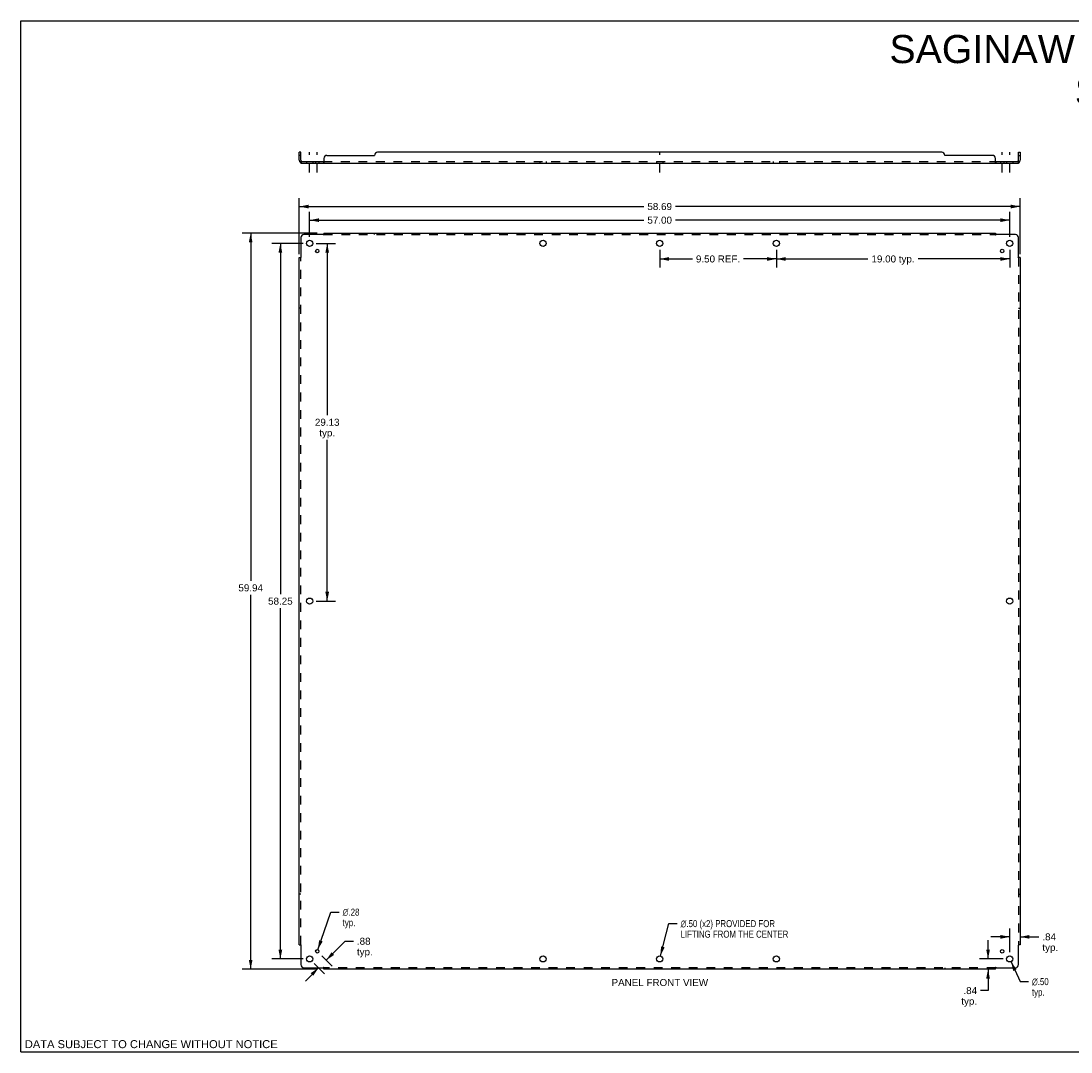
# Model space of a CAD drawing. Header units: inches. Extents: x 0 to 130, y 0 to 84.
# Tile 1 of 2: x 0 to 85, y 0 to 84. Entities that reach past the tile are written whole.
import ezdxf

# ---------------------------------------------------------------- set-up
doc = ezdxf.new("R2010")
doc.units = ezdxf.units.IN
doc.header["$LTSCALE"] = 7.134538
doc.header["$MEASUREMENT"] = 0
doc.linetypes.add('DASHED', pattern=[0.2, 0.1, -0.1])
doc.linetypes.add('HIDDEN', pattern=[0.2, 0.1, -0.1])
doc.layers.get('0').update_dxf_attribs({"linetype": 'CONTINUOUS'})
for name, color, linetype in [('21_WIDE_OR_GREATER', 7, 'CONTINUOUS'), ('DEFAULT_2', 8, 'HIDDEN'), ('DIMENSIONS', 7, 'CONTINUOUS')]:
    doc.layers.add(name, color=color, linetype=linetype)
doc.styles.get("Standard").update_dxf_attribs({"font": 'arial.ttf'})
doc.styles.add('TEXTSTYLE_1', font='gdt', dxfattribs={"width": 0.8})
doc.dimstyles.new('DIMSTYLE_1', dxfattribs={"dimtxt": 0.572289, "dimasz": 0.763052, "dimexe": 0.09, "dimexo": 0.07, "dimgap": 0.0375, "dimtad": 0, "dimtih": 1, "dimtoh": 1, "dimzin": 4, "dimdsep": 46, "dimtxsty": 'Standard', "dimblk": '_FILLED', "dimblk1": '_FILLED', "dimblk2": '_FILLED', "dimcen": 0.09, "dimadec": 3, "dimazin": 1, "dimtfac": 1, "dimtdec": 3, "dimtofl": 0, "dimtmove": 0, "dimatfit": 3, "dimldrblk": '_FILLED', "dimfxl": 0, "dimtolj": 1, "dimtzin": 4, "dimarcsym": 0})
doc.dimstyles.new('DIMSTYLE_2', dxfattribs={"dimtxt": 0.572289, "dimasz": 0.763052, "dimexe": 0.09, "dimexo": 0.07, "dimgap": 0.09, "dimtad": 0, "dimtih": 1, "dimtoh": 1, "dimzin": 4, "dimdsep": 46, "dimtxsty": 'Standard', "dimblk": '_FILLED', "dimblk1": '_FILLED', "dimblk2": '_FILLED', "dimcen": 0.09, "dimadec": 3, "dimazin": 1, "dimtfac": 1, "dimtdec": 3, "dimtofl": 0, "dimtmove": 0, "dimatfit": 1, "dimldrblk": '_FILLED', "dimfxl": 0, "dimtolj": 1, "dimtzin": 4, "dimarcsym": 0})

# ---------------------------------------------------------------- blocks, each defined once
blk = doc.blocks.new('_FILLED')
at = {"color": 0, "linetype": 'ByBlock'}
blk.add_solid([(0, 0), (-1, 0.2), (-1, -0.2)], dxfattribs=at)
blk = doc.blocks.new('*D1')
at = {"layer": 'DIMENSIONS', "color": 2, "linetype": 'Continuous'}
for p, q in [((61.502, 65.296), (61.502, 63.877)), ((80.502, 65.296), (80.502, 63.877)), ((61.502, 64.564), (68.962, 64.564)), ((80.502, 64.564), (73.042, 64.564))]:
    blk.add_line(p, q, dxfattribs=at)
at = {"layer": 'DIMENSIONS', "color": 2, "linetype": 'Continuous', "xscale": 0.7630522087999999, "yscale": 0.7630522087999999, "zscale": 0.7630522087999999, "rotation": 180}
blk.add_blockref('_FILLED', (61.502, 64.564), dxfattribs=at)
at = {"layer": 'DIMENSIONS', "color": 2, "linetype": 'Continuous', "xscale": 0.7630522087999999, "yscale": 0.7630522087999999, "zscale": 0.7630522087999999}
blk.add_blockref('_FILLED', (80.502, 64.564), dxfattribs=at)
at = {"layer": 'DIMENSIONS', "color": 2, "linetype": 'Continuous', "insert": (71.002, 64.85), "char_height": 0.5723, "width": 3.5082, "attachment_point": 2, "line_spacing_factor": 0.9}
blk.add_mtext('19.00 typ.', dxfattribs=at)
blk = doc.blocks.new('*D2')
at = {"layer": 'DIMENSIONS', "color": 2, "linetype": 'Continuous'}
for p, q in [((52.002, 65.296), (52.002, 63.877)), ((61.502, 65.296), (61.502, 63.877)), ((52.002, 64.564), (54.669, 64.564)), ((61.502, 64.564), (58.835, 64.564))]:
    blk.add_line(p, q, dxfattribs=at)
at = {"layer": 'DIMENSIONS', "color": 2, "linetype": 'Continuous', "xscale": 0.7630522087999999, "yscale": 0.7630522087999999, "zscale": 0.7630522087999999, "rotation": 180}
blk.add_blockref('_FILLED', (52.002, 64.564), dxfattribs=at)
at = {"layer": 'DIMENSIONS', "color": 2, "linetype": 'Continuous', "xscale": 0.7630522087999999, "yscale": 0.7630522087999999, "zscale": 0.7630522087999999}
blk.add_blockref('_FILLED', (61.502, 64.564), dxfattribs=at)
at = {"layer": 'DIMENSIONS', "color": 2, "linetype": 'Continuous', "insert": (56.752, 64.85), "char_height": 0.5723, "width": 3.5933, "attachment_point": 2, "line_spacing_factor": 0.9}
blk.add_mtext('9.50 REF.', dxfattribs=at)
blk = doc.blocks.new('*D3')
at = {"layer": 'DIMENSIONS', "color": 2, "linetype": 'Continuous'}
for p, q in [((52.065, 7.822), (52.749, 10.452)), ((52.749, 10.452), (53.416, 10.452))]:
    blk.add_line(p, q, dxfattribs=at)
at = {"layer": 'DIMENSIONS', "color": 2, "linetype": 'Continuous', "xscale": 0.7630522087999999, "yscale": 0.7630522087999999, "zscale": 0.7630522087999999, "rotation": 255.4272772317}
blk.add_blockref('_FILLED', (52.065, 7.822), dxfattribs=at)
at = {"layer": 'DIMENSIONS', "color": 2, "linetype": 'Continuous', "insert": (53.702, 10.738), "char_height": 0.57229, "width": 10.94796, "attachment_point": 1, "line_spacing_factor": 0.9, "style": 'TEXTSTYLE_1'}
blk.add_mtext('{\\fgdt;n}\\fArial;.50 (x2) PROVIDED FOR\\PLIFTING FROM THE CENTER', dxfattribs=at)
blk = doc.blocks.new('*D4')
at = {"layer": 'DIMENSIONS', "color": 2, "linetype": 'Continuous'}
for p, q in [((24.036, 65.83), (25.616, 65.83)), ((24.93, 65.83), (24.93, 51.84)), ((24.93, 36.705), (24.93, 49.837)), ((24.036, 36.705), (25.616, 36.705))]:
    blk.add_line(p, q, dxfattribs=at)
at = {"layer": 'DIMENSIONS', "color": 2, "linetype": 'Continuous', "xscale": 0.7630522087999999, "yscale": 0.7630522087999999, "zscale": 0.7630522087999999}
for p, rotation in [((24.93, 65.83), 90), ((24.93, 36.705), 270)]:
    blk.add_blockref('_FILLED', p, dxfattribs=dict(at, rotation=rotation))
at = {"layer": 'DIMENSIONS', "color": 2, "linetype": 'Continuous', "insert": (24.93, 51.553), "char_height": 0.5723, "width": 1.99982, "attachment_point": 2, "line_spacing_factor": 0.9}
blk.add_mtext('29.13\\Ptyp.', dxfattribs=at)
blk = doc.blocks.new('*D5')
at = {"layer": 'DIMENSIONS', "color": 2, "linetype": 'Continuous'}
for p, q in [((23.502, 66.364), (23.502, 68.409)), ((80.502, 66.364), (80.502, 68.409)), ((23.502, 67.723), (50.716, 67.723)), ((80.502, 67.723), (53.288, 67.723))]:
    blk.add_line(p, q, dxfattribs=at)
at = {"layer": 'DIMENSIONS', "color": 2, "linetype": 'Continuous', "xscale": 0.7630522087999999, "yscale": 0.7630522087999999, "zscale": 0.7630522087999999, "rotation": 180}
blk.add_blockref('_FILLED', (23.502, 67.723), dxfattribs=at)
at = {"layer": 'DIMENSIONS', "color": 2, "linetype": 'Continuous', "xscale": 0.7630522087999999, "yscale": 0.7630522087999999, "zscale": 0.7630522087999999}
blk.add_blockref('_FILLED', (80.502, 67.723), dxfattribs=at)
at = {"layer": 'DIMENSIONS', "color": 2, "linetype": 'Continuous', "insert": (52.002, 68.009), "char_height": 0.5723, "width": 1.99982, "attachment_point": 2, "line_spacing_factor": 0.9}
blk.add_mtext('57.00', dxfattribs=at)
blk = doc.blocks.new('*D6')
at = {"layer": 'DIMENSIONS', "color": 2, "linetype": 'Continuous'}
for p, q in [((22.658, 64.958), (22.658, 69.517)), ((81.346, 64.958), (81.346, 69.517)), ((22.658, 68.83), (50.716, 68.83)), ((81.346, 68.83), (53.288, 68.83))]:
    blk.add_line(p, q, dxfattribs=at)
at = {"layer": 'DIMENSIONS', "color": 2, "linetype": 'Continuous', "xscale": 0.7630522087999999, "yscale": 0.7630522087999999, "zscale": 0.7630522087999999, "rotation": 180}
blk.add_blockref('_FILLED', (22.658, 68.83), dxfattribs=at)
at = {"layer": 'DIMENSIONS', "color": 2, "linetype": 'Continuous', "xscale": 0.7630522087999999, "yscale": 0.7630522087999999, "zscale": 0.7630522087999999}
blk.add_blockref('_FILLED', (81.346, 68.83), dxfattribs=at)
at = {"layer": 'DIMENSIONS', "color": 2, "linetype": 'Continuous', "insert": (52.002, 69.116), "char_height": 0.5723, "width": 1.99982, "attachment_point": 2, "line_spacing_factor": 0.9}
blk.add_mtext('58.69', dxfattribs=at)
blk = doc.blocks.new('*D7')
at = {"layer": 'DIMENSIONS', "color": 2, "linetype": 'Continuous'}
for p, q in [((22.968, 65.83), (20.432, 65.83)), ((21.118, 65.83), (21.118, 37.277)), ((21.118, 7.58), (21.118, 36.132)), ((22.968, 7.58), (20.432, 7.58))]:
    blk.add_line(p, q, dxfattribs=at)
at = {"layer": 'DIMENSIONS', "color": 2, "linetype": 'Continuous', "xscale": 0.7630522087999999, "yscale": 0.7630522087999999, "zscale": 0.7630522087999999}
for p, rotation in [((21.118, 65.83), 90), ((21.118, 7.58), 270)]:
    blk.add_blockref('_FILLED', p, dxfattribs=dict(at, rotation=rotation))
at = {"layer": 'DIMENSIONS', "color": 2, "linetype": 'Continuous', "insert": (21.118, 36.991), "char_height": 0.5723, "width": 1.99982, "attachment_point": 2, "line_spacing_factor": 0.9}
blk.add_mtext('58.25', dxfattribs=at)
blk = doc.blocks.new('*D8')
at = {"layer": '21_WIDE_OR_GREATER', "color": 2, "linetype": 'Continuous'}
for p, q in [((24.124, 66.674), (18.013, 66.674)), ((18.7, 66.674), (18.7, 38.359)), ((18.7, 6.736), (18.7, 37.214)), ((24.124, 6.736), (18.013, 6.736))]:
    blk.add_line(p, q, dxfattribs=at)
at = {"layer": '21_WIDE_OR_GREATER', "color": 2, "linetype": 'Continuous', "xscale": 0.7630522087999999, "yscale": 0.7630522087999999, "zscale": 0.7630522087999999}
for p, rotation in [((18.7, 66.674), 90), ((18.7, 6.736), 270)]:
    blk.add_blockref('_FILLED', p, dxfattribs=dict(at, rotation=rotation))
at = {"layer": '21_WIDE_OR_GREATER', "color": 2, "linetype": 'Continuous', "insert": (18.7, 38.073), "char_height": 0.5723, "width": 1.99982, "attachment_point": 2, "line_spacing_factor": 0.9}
blk.add_mtext('59.94', dxfattribs=at)
blk = doc.blocks.new('*D9')
at = {"layer": 'DIMENSIONS', "color": 2, "linetype": 'Continuous'}
for p, q in [((24.167, 8.331), (25.236, 11.388)), ((25.236, 11.388), (25.904, 11.388))]:
    blk.add_line(p, q, dxfattribs=at)
at = {"layer": 'DIMENSIONS', "color": 2, "linetype": 'Continuous', "xscale": 0.7630522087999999, "yscale": 0.7630522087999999, "zscale": 0.7630522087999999, "rotation": 250.7183775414}
blk.add_blockref('_FILLED', (24.167, 8.331), dxfattribs=at)
at = {"layer": 'DIMENSIONS', "color": 2, "linetype": 'Continuous', "insert": (26.19, 11.674), "char_height": 0.57229, "width": 1.87359, "attachment_point": 1, "line_spacing_factor": 0.9, "style": 'TEXTSTYLE_1'}
blk.add_mtext('{\\fgdt;n}\\fArial;.28\\Ptyp.', dxfattribs=at)
blk = doc.blocks.new('*D10')
at = {"layer": 'DIMENSIONS', "color": 2, "linetype": 'Continuous'}
for p, q in [((24.849, 7.47), (26.395, 9.017)), ((26.395, 9.017), (27.063, 9.017)), ((24.498, 7.821), (25.334, 6.985)), ((24.23, 6.852), (23.151, 5.772)), ((23.88, 7.202), (24.716, 6.366))]:
    blk.add_line(p, q, dxfattribs=at)
at = {"layer": 'DIMENSIONS', "color": 2, "linetype": 'Continuous', "xscale": 0.7630522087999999, "yscale": 0.7630522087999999, "zscale": 0.7630522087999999}
for p, rotation in [((24.849, 7.47), 225), ((24.23, 6.852), 45)]:
    blk.add_blockref('_FILLED', p, dxfattribs=dict(at, rotation=rotation))
at = {"layer": 'DIMENSIONS', "color": 2, "linetype": 'Continuous', "insert": (27.349, 9.303), "char_height": 0.5723, "width": 1.28712, "attachment_point": 1, "line_spacing_factor": 0.9}
blk.add_mtext('.88\\Ptyp.', dxfattribs=at)
blk = doc.blocks.new('*D11')
at = {"layer": 'DIMENSIONS', "color": 2, "linetype": 'Continuous'}
for p, q in [((80.607, 7.353), (81.356, 5.73)), ((81.356, 5.73), (82.024, 5.73))]:
    blk.add_line(p, q, dxfattribs=at)
at = {"layer": 'DIMENSIONS', "color": 2, "linetype": 'Continuous', "xscale": 0.7630522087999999, "yscale": 0.7630522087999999, "zscale": 0.7630522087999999, "rotation": 114.7864448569}
blk.add_blockref('_FILLED', (80.607, 7.353), dxfattribs=at)
at = {"layer": 'DIMENSIONS', "color": 2, "linetype": 'Continuous', "insert": (82.31, 6.016), "char_height": 0.57229, "width": 1.87359, "attachment_point": 1, "line_spacing_factor": 0.9, "style": 'TEXTSTYLE_1'}
blk.add_mtext('{\\fgdt;n}\\fArial;.50\\Ptyp.', dxfattribs=at)
blk = doc.blocks.new('*D12')
at = {"layer": '21_WIDE_OR_GREATER', "color": 2, "linetype": 'Continuous'}
for p, q in [((78.737, 7.58), (78.737, 9.106)), ((79.968, 7.58), (78.05, 7.58)), ((78.737, 6.736), (78.737, 5)), ((78.737, 5), (78.131, 5))]:
    blk.add_line(p, q, dxfattribs=at)
at = {"layer": '21_WIDE_OR_GREATER', "color": 2, "linetype": 'Continuous', "xscale": 0.7630522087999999, "yscale": 0.7630522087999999, "zscale": 0.7630522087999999}
for p, rotation in [((78.737, 7.58), 270), ((78.737, 6.736), 90)]:
    blk.add_blockref('_FILLED', p, dxfattribs=dict(at, rotation=rotation))
at = {"layer": '21_WIDE_OR_GREATER', "color": 2, "linetype": 'Continuous', "insert": (77.845, 5.286), "char_height": 0.5723, "width": 1.28712, "attachment_point": 3, "line_spacing_factor": 0.9}
blk.add_mtext('.84\\Ptyp.', dxfattribs=at)
blk = doc.blocks.new('*D13')
at = {"layer": 'DIMENSIONS', "color": 2, "linetype": 'Continuous'}
for p, q in [((80.502, 8.114), (80.502, 10.059)), ((80.502, 9.373), (78.976, 9.373)), ((81.346, 9.373), (82.872, 9.373))]:
    blk.add_line(p, q, dxfattribs=at)
at = {"layer": 'DIMENSIONS', "color": 2, "linetype": 'Continuous', "xscale": 0.7630522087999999, "yscale": 0.7630522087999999, "zscale": 0.7630522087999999}
blk.add_blockref('_FILLED', (80.502, 9.373), dxfattribs=at)
at = {"layer": 'DIMENSIONS', "color": 2, "linetype": 'Continuous', "xscale": 0.7630522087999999, "yscale": 0.7630522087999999, "zscale": 0.7630522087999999, "rotation": 180}
blk.add_blockref('_FILLED', (81.346, 9.373), dxfattribs=at)
at = {"layer": 'DIMENSIONS', "color": 2, "linetype": 'Continuous', "insert": (83.158, 9.659), "char_height": 0.5723, "width": 1.28712, "attachment_point": 1, "line_spacing_factor": 0.9}
blk.add_mtext('.84\\Ptyp.', dxfattribs=at)

msp = doc.modelspace()

# ---------------------------------------------------------------- linework, layer by layer
at = {"color": 7, "linetype": 'Continuous'}
for p, q in [((0, 0), (0, 83.936)), ((0, 83.936), (129.719, 83.936)), ((22.783, 73.245), (22.658, 73.245)), ((22.783, 72.995), (22.658, 72.995)), ((22.783, 72.607), (22.783, 73.245)), ((81.221, 73.245), (81.346, 73.245)), ((81.221, 72.607), (81.221, 73.245)), ((81.221, 72.995), (81.346, 72.995)), ((22.745, 72.424), (22.783, 72.471)), ((22.783, 72.495), (22.783, 72.37)), ((22.783, 72.495), (24.623, 72.495)), ((24.623, 72.495), (24.623, 72.37)), ((79.381, 72.495), (81.221, 72.495)), ((79.381, 72.495), (79.381, 72.37)), ((81.221, 72.495), (81.221, 72.37)), ((81.259, 72.424), (81.221, 72.471)), ((0, 0), (129.719, 0))]:
    msp.add_line(p, q, dxfattribs=at)
at = {"color": 3, "linetype": 'Continuous'}
for p, q in [((22.658, 72.607), (22.658, 73.245)), ((24.658, 72.745), (24.658, 72.424)), ((24.908, 72.995), (28.783, 72.995)), ((74.971, 73.245), (29.033, 73.245)), ((79.096, 72.995), (75.221, 72.995)), ((79.346, 72.424), (79.346, 72.745)), ((81.346, 73.245), (81.346, 72.607)), ((22.783, 72.37), (81.221, 72.37)), ((22.783, 66.299), (22.783, 64.709)), ((24.623, 66.549), (23.033, 66.549)), ((24.641, 66.567), (24.635, 66.561)), ((24.658, 66.674), (24.658, 66.587)), ((24.658, 66.674), (79.346, 66.674)), ((79.346, 66.674), (79.346, 66.587)), ((80.971, 66.549), (79.381, 66.549)), ((81.221, 64.709), (81.221, 66.299)), ((22.658, 8.736), (22.658, 64.674)), ((22.658, 64.674), (22.745, 64.674)), ((81.239, 64.691), (81.233, 64.697)), ((81.346, 64.674), (81.259, 64.674)), ((81.346, 64.674), (81.346, 8.736)), ((22.658, 8.736), (22.745, 8.736)), ((22.764, 8.719), (22.771, 8.713)), ((22.783, 8.701), (22.783, 7.111)), ((81.221, 7.111), (81.221, 8.701)), ((81.346, 8.736), (81.259, 8.736)), ((23.033, 6.861), (24.623, 6.861)), ((79.363, 6.842), (79.369, 6.849)), ((79.381, 6.861), (80.971, 6.861)), ((24.658, 6.736), (24.658, 6.822)), ((79.346, 6.736), (24.658, 6.736)), ((79.346, 6.736), (79.346, 6.822))]:
    msp.add_line(p, q, dxfattribs=at)
at = {"color": 2, "linetype": 'DASHED'}
for p, q in [((23.502, 71.607), (23.502, 73.258)), ((24.121, 71.607), (24.121, 73.258)), ((52.002, 71.607), (52.002, 73.258)), ((79.883, 71.607), (79.883, 73.258)), ((80.502, 71.607), (80.502, 73.258))]:
    msp.add_line(p, q, dxfattribs=at)
at = {"color": 3, "linetype": 'Continuous'}
for points in [[(22.745, 72.424), (22.747, 72.422), (22.749, 72.419), (22.751, 72.417), (22.753, 72.414), (22.755, 72.41), (22.757, 72.407), (22.758, 72.403), (22.76, 72.4), (22.763, 72.393)], [(22.763, 72.393), (22.764, 72.389), (22.766, 72.386), (22.767, 72.383), (22.769, 72.38), (22.771, 72.378), (22.773, 72.375), (22.775, 72.373), (22.776, 72.372), (22.778, 72.371), (22.78, 72.37), (22.782, 72.37), (22.783, 72.37)], [(24.647, 72.403), (24.644, 72.396), (24.643, 72.393), (24.641, 72.389), (24.64, 72.386), (24.638, 72.383), (24.636, 72.38), (24.635, 72.378), (24.633, 72.375), (24.631, 72.373), (24.629, 72.372), (24.627, 72.371), (24.626, 72.37), (24.624, 72.37), (24.623, 72.37)], [(24.658, 72.424), (24.657, 72.422), (24.655, 72.419), (24.653, 72.417), (24.652, 72.414), (24.65, 72.41), (24.649, 72.407), (24.647, 72.403)], [(79.346, 72.424), (79.347, 72.422), (79.349, 72.419), (79.35, 72.417), (79.352, 72.414), (79.354, 72.41), (79.355, 72.407), (79.357, 72.403), (79.36, 72.396)], [(79.36, 72.396), (79.361, 72.393), (79.363, 72.389), (79.364, 72.386), (79.366, 72.383), (79.367, 72.38), (79.369, 72.378), (79.371, 72.375), (79.373, 72.373), (79.375, 72.372), (79.376, 72.371), (79.378, 72.37), (79.38, 72.37), (79.381, 72.37)], [(81.244, 72.4), (81.241, 72.393), (81.239, 72.389), (81.238, 72.386), (81.236, 72.383), (81.235, 72.38), (81.233, 72.378), (81.231, 72.375), (81.229, 72.373), (81.227, 72.372), (81.225, 72.371), (81.224, 72.37), (81.222, 72.37), (81.221, 72.37)], [(81.259, 72.424), (81.257, 72.422), (81.255, 72.419), (81.253, 72.417), (81.251, 72.414), (81.249, 72.41), (81.247, 72.407), (81.246, 72.403), (81.244, 72.4)], [(24.635, 66.561), (24.633, 66.559), (24.631, 66.557), (24.629, 66.555), (24.627, 66.553), (24.626, 66.552), (24.624, 66.55), (24.623, 66.549)], [(24.658, 66.587), (24.657, 66.585), (24.655, 66.583), (24.653, 66.581), (24.652, 66.579), (24.65, 66.577), (24.649, 66.575), (24.647, 66.573), (24.646, 66.572), (24.644, 66.57), (24.643, 66.569), (24.641, 66.567)], [(79.346, 66.587), (79.347, 66.585), (79.349, 66.583), (79.35, 66.581), (79.352, 66.579), (79.354, 66.577), (79.355, 66.575), (79.357, 66.573), (79.358, 66.572), (79.36, 66.57), (79.361, 66.569), (79.363, 66.567)], [(79.363, 66.567), (79.369, 66.561), (79.371, 66.559), (79.373, 66.557), (79.375, 66.555), (79.376, 66.553), (79.378, 66.552), (79.38, 66.55), (79.381, 66.549)], [(22.745, 64.674), (22.747, 64.675), (22.749, 64.677), (22.751, 64.678), (22.753, 64.68), (22.755, 64.681), (22.757, 64.683), (22.758, 64.684), (22.76, 64.686), (22.761, 64.688), (22.763, 64.689), (22.764, 64.691)], [(22.764, 64.691), (22.771, 64.697), (22.773, 64.699), (22.775, 64.701), (22.776, 64.703), (22.778, 64.704), (22.78, 64.706), (22.782, 64.707), (22.783, 64.709)], [(81.233, 64.697), (81.231, 64.699), (81.229, 64.701), (81.227, 64.703), (81.225, 64.704), (81.224, 64.706), (81.222, 64.707), (81.221, 64.709)], [(81.259, 64.674), (81.257, 64.675), (81.255, 64.677), (81.253, 64.678), (81.251, 64.68), (81.249, 64.681), (81.247, 64.683), (81.246, 64.684), (81.244, 64.686), (81.242, 64.688), (81.241, 64.689), (81.239, 64.691)], [(22.745, 8.736), (22.747, 8.734), (22.749, 8.733), (22.751, 8.731), (22.753, 8.73), (22.755, 8.728), (22.757, 8.727), (22.758, 8.725), (22.76, 8.724), (22.761, 8.722), (22.763, 8.721), (22.764, 8.719)], [(22.771, 8.713), (22.773, 8.711), (22.775, 8.709), (22.776, 8.707), (22.778, 8.705), (22.78, 8.704), (22.782, 8.702), (22.783, 8.701)], [(81.239, 8.719), (81.233, 8.713), (81.231, 8.711), (81.229, 8.709), (81.227, 8.707), (81.225, 8.705), (81.224, 8.704), (81.222, 8.702), (81.221, 8.701)], [(81.259, 8.736), (81.257, 8.734), (81.255, 8.733), (81.253, 8.731), (81.251, 8.73), (81.249, 8.728), (81.247, 8.727), (81.246, 8.725), (81.244, 8.724), (81.242, 8.722), (81.241, 8.721), (81.239, 8.719)], [(24.641, 6.842), (24.635, 6.849), (24.633, 6.851), (24.631, 6.852), (24.629, 6.854), (24.627, 6.856), (24.626, 6.858), (24.624, 6.86), (24.623, 6.861)], [(24.658, 6.822), (24.657, 6.825), (24.655, 6.827), (24.653, 6.829), (24.652, 6.831), (24.65, 6.833), (24.649, 6.834), (24.647, 6.836), (24.646, 6.838), (24.644, 6.839), (24.643, 6.841), (24.641, 6.842)], [(79.346, 6.822), (79.347, 6.825), (79.349, 6.827), (79.35, 6.829), (79.352, 6.831), (79.354, 6.833), (79.355, 6.834), (79.357, 6.836), (79.358, 6.838), (79.36, 6.839), (79.361, 6.841), (79.363, 6.842)], [(79.369, 6.849), (79.371, 6.851), (79.373, 6.852), (79.375, 6.854), (79.376, 6.856), (79.378, 6.858), (79.38, 6.86), (79.381, 6.861)]]:
    msp.add_lwpolyline(points, dxfattribs=at)
at = {"color": 7, "linetype": 'Continuous'}
for points in [[(22.795, 72.5), (22.793, 72.498), (22.791, 72.497), (22.789, 72.496), (22.787, 72.495)], [(22.807, 72.509), (22.805, 72.507), (22.802, 72.506), (22.8, 72.504), (22.798, 72.502), (22.795, 72.5)], [(22.824, 72.52), (22.823, 72.521), (22.823, 72.521), (22.822, 72.521), (22.821, 72.521), (22.82, 72.52), (22.818, 72.52), (22.817, 72.519), (22.816, 72.517), (22.814, 72.516), (22.812, 72.515), (22.811, 72.513), (22.807, 72.509)], [(24.636, 72.506), (24.634, 72.504), (24.633, 72.502), (24.632, 72.5), (24.63, 72.498), (24.629, 72.497), (24.627, 72.496), (24.626, 72.495), (24.624, 72.495), (24.623, 72.495)], [(24.658, 72.52), (24.656, 72.521), (24.655, 72.521), (24.653, 72.521), (24.651, 72.521), (24.65, 72.52), (24.648, 72.52), (24.647, 72.519), (24.645, 72.517), (24.644, 72.516), (24.642, 72.515), (24.641, 72.513), (24.64, 72.511), (24.638, 72.509), (24.636, 72.506)], [(79.346, 72.52), (79.347, 72.521), (79.349, 72.521), (79.351, 72.521), (79.352, 72.521), (79.354, 72.52), (79.355, 72.52), (79.357, 72.519), (79.359, 72.517), (79.36, 72.516), (79.361, 72.515), (79.363, 72.513), (79.364, 72.511), (79.365, 72.509)], [(79.365, 72.509), (79.368, 72.506), (79.369, 72.504), (79.371, 72.502), (79.372, 72.5), (79.374, 72.498), (79.375, 72.497), (79.377, 72.496), (79.378, 72.495), (79.38, 72.495), (79.381, 72.495)], [(81.18, 72.52), (81.18, 72.521), (81.181, 72.521), (81.182, 72.521), (81.183, 72.521), (81.184, 72.52), (81.185, 72.52), (81.187, 72.519), (81.188, 72.517), (81.19, 72.516), (81.191, 72.515), (81.193, 72.513)], [(81.193, 72.513), (81.197, 72.509), (81.199, 72.507), (81.201, 72.506), (81.204, 72.504), (81.206, 72.502), (81.208, 72.5)], [(81.208, 72.5), (81.211, 72.498), (81.213, 72.497), (81.215, 72.496), (81.217, 72.495)]]:
    msp.add_lwpolyline(points, dxfattribs=at)
at = {"color": 3, "linetype": 'Continuous'}
for centre, radius in [((23.502, 65.83), 0.25), ((42.502, 65.83), 0.25), ((52.002, 65.83), 0.25), ((61.502, 65.83), 0.25), ((80.502, 65.83), 0.25), ((24.121, 65.211), 0.141), ((79.883, 65.211), 0.141), ((23.502, 36.705), 0.25), ((80.502, 36.705), 0.25), ((23.502, 7.58), 0.25), ((24.121, 8.198), 0.141), ((42.502, 7.58), 0.25), ((52.002, 7.58), 0.25), ((61.502, 7.58), 0.25), ((79.883, 8.198), 0.141), ((80.502, 7.58), 0.25)]:
    msp.add_circle(centre, radius, dxfattribs=at)
for centre, radius, start, end in [((24.908, 72.745), 0.25, 90, 180), ((29.033, 72.995), 0.25, 90, 180), ((74.971, 72.995), 0.25, 0, 90), ((79.096, 72.745), 0.25, 0, 90), ((22.895, 72.607), 0.237, 180, 230.56585), ((81.109, 72.607), 0.237, 309.43415, 360), ((23.033, 66.299), 0.25, 90, 180), ((80.971, 66.299), 0.25, 0, 90), ((23.033, 7.111), 0.25, 180, 270), ((80.971, 7.111), 0.25, 270, 360)]:
    msp.add_arc(centre, radius, start, end, dxfattribs=at)
at = {"color": 7, "linetype": 'Continuous'}
for centre, start, end in [((22.895, 72.607), 180, 270), ((81.109, 72.607), 270, 360)]:
    msp.add_arc(centre, 0.112, start, end, dxfattribs=at)
at = {"layer": 'DEFAULT_2', "color": 8, "linetype": 'HIDDEN'}
for p, q in [((22.783, 72.471), (22.824, 72.52)), ((22.783, 72.435), (22.783, 72.435)), ((22.803, 72.496), (22.803, 72.495)), ((22.806, 72.499), (22.806, 72.499)), ((23.252, 72.495), (23.252, 72.37)), ((23.752, 72.495), (23.752, 72.37)), ((23.98, 72.495), (23.98, 72.37)), ((24.261, 72.495), (24.261, 72.37)), ((24.623, 72.495), (79.381, 72.495)), ((24.629, 72.497), (24.627, 72.496)), ((24.633, 72.375), (24.631, 72.373)), ((24.651, 72.521), (24.65, 72.52)), ((42.252, 72.495), (42.252, 72.37)), ((42.752, 72.495), (42.752, 72.37)), ((51.752, 72.495), (51.752, 72.37)), ((52.252, 72.495), (52.252, 72.37)), ((61.252, 72.495), (61.252, 72.37)), ((61.752, 72.495), (61.752, 72.37)), ((79.351, 72.521), (79.352, 72.521)), ((79.743, 72.495), (79.743, 72.37)), ((80.024, 72.495), (80.024, 72.37)), ((80.252, 72.495), (80.252, 72.37)), ((80.752, 72.495), (80.752, 72.37)), ((81.221, 72.471), (81.18, 72.52)), ((24.658, 66.587), (24.658, 66.508)), ((24.658, 66.549), (79.346, 66.549)), ((28.783, 66.549), (28.783, 66.674)), ((75.221, 66.549), (75.221, 66.674)), ((79.346, 66.587), (79.346, 66.508)), ((22.745, 64.674), (22.824, 64.674)), ((22.783, 8.736), (22.783, 64.674)), ((81.259, 64.674), (81.18, 64.674)), ((81.221, 64.674), (81.221, 8.736)), ((22.783, 60.549), (22.658, 60.549)), ((81.221, 60.549), (81.346, 60.549)), ((22.783, 12.861), (22.658, 12.861)), ((81.221, 12.861), (81.346, 12.861)), ((22.745, 8.736), (22.824, 8.736)), ((81.259, 8.736), (81.18, 8.736)), ((24.658, 6.822), (24.658, 6.902)), ((79.346, 6.861), (24.658, 6.861)), ((28.783, 6.861), (28.783, 6.736)), ((75.221, 6.861), (75.221, 6.736)), ((79.346, 6.822), (79.346, 6.902))]:
    msp.add_line(p, q, dxfattribs=at)
for points in [[(22.783, 72.435), (22.783, 72.435), (22.783, 72.435), (22.783, 72.436), (22.783, 72.436), (22.783, 72.437), (22.783, 72.437), (22.783, 72.438), (22.783, 72.438), (22.784, 72.439), (22.784, 72.44), (22.784, 72.44), (22.784, 72.441), (22.784, 72.442), (22.784, 72.442), (22.784, 72.443), (22.784, 72.444), (22.785, 72.445), (22.785, 72.445), (22.785, 72.446), (22.785, 72.447), (22.785, 72.448), (22.786, 72.448), (22.786, 72.449), (22.786, 72.45), (22.786, 72.451), (22.786, 72.452), (22.787, 72.452), (22.787, 72.453), (22.787, 72.454), (22.787, 72.455), (22.787, 72.456), (22.788, 72.457), (22.788, 72.458), (22.788, 72.458), (22.789, 72.459), (22.789, 72.46), (22.789, 72.461), (22.789, 72.462), (22.79, 72.463), (22.79, 72.464), (22.79, 72.465), (22.791, 72.466), (22.791, 72.467), (22.791, 72.468), (22.792, 72.469), (22.792, 72.47), (22.793, 72.471), (22.793, 72.472), (22.793, 72.473), (22.794, 72.474), (22.794, 72.475), (22.795, 72.476), (22.795, 72.477), (22.795, 72.478), (22.796, 72.479), (22.796, 72.48), (22.797, 72.481), (22.797, 72.482), (22.797, 72.483), (22.798, 72.483), (22.798, 72.484), (22.799, 72.485), (22.799, 72.486), (22.799, 72.487), (22.8, 72.488), (22.8, 72.488), (22.801, 72.489), (22.801, 72.49), (22.801, 72.491), (22.802, 72.491), (22.802, 72.492), (22.802, 72.493), (22.803, 72.494), (22.803, 72.494), (22.804, 72.495), (22.804, 72.495), (22.804, 72.496), (22.805, 72.497), (22.805, 72.497), (22.805, 72.498), (22.806, 72.498), (22.806, 72.499), (22.806, 72.499), (22.806, 72.499)], [(22.787, 72.495), (22.785, 72.495), (22.783, 72.495)], [(22.783, 72.439), (22.783, 72.438), (22.783, 72.438), (22.783, 72.437), (22.783, 72.436), (22.783, 72.436), (22.783, 72.436), (22.783, 72.435), (22.783, 72.435)], [(22.806, 72.499), (22.806, 72.499), (22.806, 72.499), (22.806, 72.498), (22.806, 72.498), (22.805, 72.498), (22.805, 72.497), (22.805, 72.497), (22.804, 72.497), (22.804, 72.496), (22.803, 72.496)], [(24.627, 72.496), (24.626, 72.495), (24.624, 72.495)], [(24.627, 72.371), (24.626, 72.37), (24.624, 72.37)], [(24.648, 72.52), (24.647, 72.519), (24.645, 72.517)], [(79.354, 72.52), (79.355, 72.52), (79.357, 72.519)], [(79.371, 72.375), (79.373, 72.373), (79.375, 72.372), (79.376, 72.371), (79.378, 72.37)], [(79.377, 72.496), (79.378, 72.495), (79.38, 72.495)], [(81.201, 72.495), (81.2, 72.496), (81.2, 72.496), (81.199, 72.497), (81.199, 72.497), (81.199, 72.497), (81.198, 72.498), (81.198, 72.498), (81.198, 72.498), (81.198, 72.499), (81.198, 72.499), (81.198, 72.499)], [(81.198, 72.499), (81.198, 72.499), (81.198, 72.499), (81.198, 72.499), (81.198, 72.499), (81.198, 72.498), (81.198, 72.498), (81.199, 72.497), (81.199, 72.497), (81.199, 72.496), (81.199, 72.496), (81.2, 72.495), (81.2, 72.495), (81.2, 72.494), (81.201, 72.494), (81.201, 72.493), (81.201, 72.492), (81.202, 72.492), (81.202, 72.491), (81.203, 72.49), (81.203, 72.49), (81.203, 72.489), (81.204, 72.488), (81.204, 72.487), (81.204, 72.487), (81.205, 72.486), (81.205, 72.485), (81.205, 72.484), (81.206, 72.484), (81.206, 72.483), (81.207, 72.482), (81.207, 72.481), (81.207, 72.48), (81.208, 72.48), (81.208, 72.479), (81.208, 72.478), (81.209, 72.477), (81.209, 72.476), (81.209, 72.475), (81.21, 72.474), (81.21, 72.473), (81.211, 72.472), (81.211, 72.471), (81.211, 72.47), (81.212, 72.469), (81.212, 72.468), (81.212, 72.467), (81.213, 72.466), (81.213, 72.465), (81.214, 72.464), (81.214, 72.463), (81.214, 72.462), (81.215, 72.461), (81.215, 72.46), (81.215, 72.458), (81.216, 72.457), (81.216, 72.456), (81.216, 72.455), (81.217, 72.454), (81.217, 72.453), (81.217, 72.452), (81.218, 72.451), (81.218, 72.45), (81.218, 72.449), (81.218, 72.448), (81.219, 72.447), (81.219, 72.446), (81.219, 72.445), (81.219, 72.444), (81.219, 72.443), (81.22, 72.442), (81.22, 72.441), (81.22, 72.44), (81.22, 72.439), (81.22, 72.438), (81.22, 72.438), (81.22, 72.437), (81.221, 72.436), (81.221, 72.436), (81.221, 72.436), (81.221, 72.435)], [(81.217, 72.495), (81.219, 72.495), (81.221, 72.495)], [(81.221, 72.435), (81.221, 72.436), (81.221, 72.436), (81.221, 72.437), (81.221, 72.437), (81.221, 72.438), (81.221, 72.438)], [(81.221, 72.435), (81.221, 72.435), (81.221, 72.435), (81.221, 72.435)], [(24.636, 66.529), (24.633, 66.534), (24.632, 66.536), (24.63, 66.539), (24.629, 66.541), (24.627, 66.543), (24.626, 66.545), (24.624, 66.547), (24.623, 66.549)], [(24.658, 66.508), (24.656, 66.508), (24.655, 66.509), (24.653, 66.51), (24.651, 66.511), (24.65, 66.512), (24.648, 66.513), (24.647, 66.515), (24.645, 66.516), (24.644, 66.518), (24.642, 66.519), (24.641, 66.521), (24.64, 66.523), (24.638, 66.525), (24.637, 66.527), (24.636, 66.529)], [(79.346, 66.508), (79.347, 66.508), (79.349, 66.509), (79.351, 66.51), (79.352, 66.511), (79.354, 66.512), (79.355, 66.513), (79.357, 66.515), (79.359, 66.516), (79.36, 66.518), (79.361, 66.519), (79.363, 66.521), (79.364, 66.523), (79.365, 66.525), (79.367, 66.527), (79.368, 66.529), (79.371, 66.534)], [(79.371, 66.534), (79.372, 66.536), (79.374, 66.539), (79.375, 66.541), (79.377, 66.543), (79.378, 66.545), (79.38, 66.547), (79.381, 66.549)], [(22.798, 64.699), (22.795, 64.7), (22.793, 64.702), (22.791, 64.703), (22.789, 64.705), (22.787, 64.706), (22.785, 64.707), (22.783, 64.709)], [(22.824, 64.674), (22.823, 64.675), (22.823, 64.677), (22.822, 64.679), (22.821, 64.68), (22.82, 64.682), (22.818, 64.683), (22.817, 64.685), (22.816, 64.686), (22.814, 64.688), (22.812, 64.689), (22.811, 64.691), (22.809, 64.692), (22.807, 64.693), (22.805, 64.695), (22.802, 64.696), (22.798, 64.699)], [(81.18, 64.674), (81.18, 64.675), (81.181, 64.677), (81.182, 64.679), (81.183, 64.68), (81.184, 64.682), (81.185, 64.683), (81.187, 64.685), (81.188, 64.686), (81.19, 64.688), (81.191, 64.689), (81.193, 64.691), (81.195, 64.692), (81.197, 64.693), (81.199, 64.695), (81.201, 64.696)], [(81.201, 64.696), (81.206, 64.699), (81.208, 64.7), (81.211, 64.702), (81.213, 64.703), (81.215, 64.705), (81.217, 64.706), (81.219, 64.707), (81.221, 64.709)], [(22.802, 8.714), (22.798, 8.711), (22.795, 8.709), (22.793, 8.708), (22.791, 8.706), (22.789, 8.705), (22.787, 8.704), (22.785, 8.702), (22.783, 8.701)], [(22.824, 8.736), (22.823, 8.734), (22.823, 8.733), (22.822, 8.731), (22.821, 8.729), (22.82, 8.728), (22.818, 8.726), (22.817, 8.725), (22.816, 8.723), (22.814, 8.722), (22.812, 8.72), (22.811, 8.719), (22.809, 8.718), (22.807, 8.716), (22.805, 8.715), (22.802, 8.714)], [(81.18, 8.736), (81.18, 8.734), (81.181, 8.733), (81.182, 8.731), (81.183, 8.729), (81.184, 8.728), (81.185, 8.726), (81.187, 8.725), (81.188, 8.723), (81.19, 8.722), (81.191, 8.72), (81.193, 8.719), (81.195, 8.718), (81.197, 8.716), (81.199, 8.715), (81.201, 8.714), (81.206, 8.711)], [(81.206, 8.711), (81.208, 8.709), (81.211, 8.708), (81.213, 8.706), (81.215, 8.705), (81.217, 8.704), (81.219, 8.702), (81.221, 8.701)], [(24.633, 6.876), (24.632, 6.873), (24.63, 6.871), (24.629, 6.869), (24.627, 6.867), (24.626, 6.865), (24.624, 6.863), (24.623, 6.861)], [(24.658, 6.902), (24.656, 6.901), (24.655, 6.9), (24.653, 6.9), (24.651, 6.899), (24.65, 6.898), (24.648, 6.896), (24.647, 6.895), (24.645, 6.894), (24.644, 6.892), (24.642, 6.89), (24.641, 6.888), (24.64, 6.887), (24.638, 6.885), (24.637, 6.883), (24.636, 6.88), (24.633, 6.876)], [(79.346, 6.902), (79.347, 6.901), (79.349, 6.9), (79.351, 6.9), (79.352, 6.899), (79.354, 6.898), (79.355, 6.896), (79.357, 6.895), (79.359, 6.894), (79.36, 6.892), (79.361, 6.89), (79.363, 6.888), (79.364, 6.887), (79.365, 6.885), (79.367, 6.883), (79.368, 6.88)], [(79.368, 6.88), (79.371, 6.876), (79.372, 6.873), (79.374, 6.871), (79.375, 6.869), (79.377, 6.867), (79.378, 6.865), (79.38, 6.863), (79.381, 6.861)]]:
    msp.add_lwpolyline(points, dxfattribs=at)
for centre, start, end in [((22.895, 72.607), 230.56585, 270), ((81.109, 72.607), 270, 309.43415)]:
    msp.add_arc(centre, 0.237, start, end, dxfattribs=at)

# ---------------------------------------------------------------- texts
at = {"layer": 'DIMENSIONS', "color": 2, "linetype": 'Continuous', "attachment_point": 2, "line_spacing_factor": 0.9}
for s, insert, char_height, width in [('SAGINAW CONTROL & ENGINEERING\\PSCE-N68P66GALV', (99.667, 82.796), 2.28916, 57.8161), ('PANEL FRONT VIEW', (52.014, 5.942), 0.57229, 7.84611), ('DATA SUBJECT TO CHANGE WITHOUT NOTICE', (10.604, 0.963), 0.64859, 20.54766)]:
    msp.add_mtext(s, dxfattribs=dict(at, insert=insert, char_height=char_height, width=width))

# ---------------------------------------------------------------- dimensions: what is measured, and where the dimension line sits
at = {"layer": '21_WIDE_OR_GREATER', "color": 2, "linetype": 'Continuous'}
dim = msp.add_linear_dim(base=(18.7, 66.674), p1=(24.194, 6.736), p2=(24.194, 66.674), angle=90, dimstyle='DIMSTYLE_1', dxfattribs=at)
dim.commit()
dim.dimension.update_dxf_attribs({"geometry": '*D8', "text_midpoint": (18.697, 37.783), "dimtype": 160})
dim = msp.add_linear_dim(base=(78.737, 7.58), p1=(79.096, 6.736), p2=(80.038, 7.58), angle=90, text='<>\\Ptyp.', dimstyle='DIMSTYLE_1', dxfattribs=at)
dim.commit()
dim.dimension.update_dxf_attribs({"geometry": '*D12', "text_midpoint": (77.201, 4.57), "dimtype": 160})
at = {"layer": 'DIMENSIONS', "color": 2, "linetype": 'Continuous'}
dim = msp.add_linear_dim(base=(81.346, 68.83), p1=(22.658, 64.888), p2=(81.346, 64.888), dimstyle='DIMSTYLE_1', dxfattribs=at)
dim.commit()
dim.dimension.update_dxf_attribs({"geometry": '*D6', "text_midpoint": (52, 68.827), "dimtype": 160})
for base, p1, p2, angle, picture, middle in [((23.502, 67.723), (80.502, 66.294), (23.502, 66.294), 180, '*D5', (52, 67.719)), ((21.118, 7.58), (23.038, 65.83), (23.038, 7.58), 270, '*D7', (21.118, 36.702))]:
    dim = msp.add_linear_dim(base=base, p1=p1, p2=p2, angle=angle, dimstyle='DIMSTYLE_1', dxfattribs=at)
    dim.commit()
    dim.dimension.update_dxf_attribs({"geometry": picture, "text_midpoint": middle, "dimtype": 160})
for base, p1, p2, angle, text, picture, middle in [((24.929649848, 36.704773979), (23.965991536, 65.829773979), (23.965991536, 36.704773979), 270, '<>\\Ptyp.', '*D4', (24.929649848, 50.838057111)), ((61.502, 64.564), (80.502, 65.366), (61.502, 65.366), 180, '<> typ.', '*D1', (71.002, 64.564)), ((80.502, 9.373), (81.346, 8.986), (80.502, 8.044), 180, '<>\\Ptyp.', '*D13', (83.801, 8.943)), ((24.23, 6.852), (25.384, 6.935), (24.765, 6.316), 225, '<>\\Ptyp.', '*D10', (27.993, 8.588))]:
    dim = msp.add_linear_dim(base=base, p1=p1, p2=p2, angle=angle, text=text, dimstyle='DIMSTYLE_1', dxfattribs=at)
    dim.commit()
    dim.dimension.update_dxf_attribs({"geometry": picture, "text_midpoint": middle, "dimtype": 160})
dim = msp.add_linear_dim(base=(61.502, 64.564), p1=(52.002, 65.366), p2=(61.502, 65.366), text='<> REF.', dimstyle='DIMSTYLE_1', dxfattribs=at)
dim.commit()
dim.dimension.update_dxf_attribs({"geometry": '*D2', "text_midpoint": (56.752, 64.564), "dimtype": 160})
for p1, p2, text, picture, middle in [((24.167, 8.331), (24.074, 8.066), '%%c<>\\Ptyp.', '*D9', (27.127, 10.958)), ((52.065, 7.822), (51.939, 7.338), '%%c<> (x2) PROVIDED FOR\\PLIFTING FROM THE CENTER', '*D3', (59.176, 10.023)), ((80.607, 7.353), (80.397, 7.807), '%%c<>\\Ptyp.', '*D11', (83.247, 5.3))]:
    dim = msp.add_diameter_dim_2p(p1=p1, p2=p2, text=text, dimstyle='DIMSTYLE_2', override={"dimpost": '<>'}, dxfattribs=at)
    dim.commit()
    dim.dimension.update_dxf_attribs({"geometry": picture, "text_midpoint": middle, "dimtype": 163})

doc.saveas('drawing.dxf')
